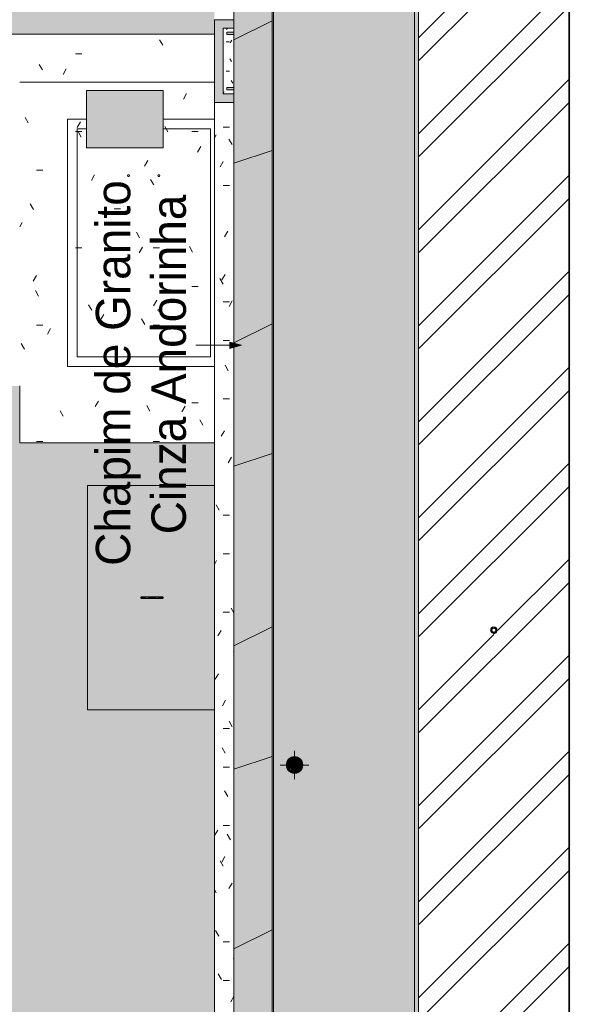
# Model space of a CAD drawing. Header units: millimetres. Extents: x -62808 to 71352, y -27667 to 33271.
# Tile 34 of 71: x 2757 to 5638, y -21845 to -16687. Entities that reach past the tile are written whole.
import ezdxf

# ---------------------------------------------------------------- set-up
doc = ezdxf.new("R2010")
doc.units = ezdxf.units.MM
for name, color, linetype, lineweight in [('A-FLOR', 192, 'Continuous', 18), ('A-FLOR-PATT', 8, 'Continuous', 18), ('A-GENM', 13, 'Continuous', 9), ('A-ROOF', 132, 'Continuous', 9), ('A-ROOF-OTLN', 132, 'Continuous', 9), ('A-ROOF-PATT', 132, 'Continuous', 9), ('A-WALL', 113, 'Continuous', 18), ('A-WALL-PATT', 111, 'Continuous', 18), ('G-ANNO-TEXT', 231, 'Continuous', 9), ('M-HVAC-DUCT', 70, 'Continuous', 9), ('P-PIPE', 3, 'Continuous', 9), ('P-PIPE-CNTR', 3, 'Continuous', 9), ('P-SANR-FIXT', 6, 'Continuous', 9), ('S-COLS', 52, 'Continuous', 9)]:
    doc.layers.add(name, color=color, linetype=linetype, lineweight=lineweight)
doc.styles.add('Century Gothic', font='GOTHIC.TTF', dxfattribs={"height": 180})
pattern_1 = [(0, (0, 0), (812.8, 203.2), [33.528, -576.072, 33.528, -576.072, -3251.2]), (0, (0, 0), (812.8, 203.2), [-1219.2, 33.528, -1185.672, 33.528, -576.072, -1422.4]), (0, (0, 0), (812.8, 203.2), [-3048, 33.528, -372.872, 33.528, -982.472]), (120, (304.8, 101.6), (-582.3764, 602.30545), [33.528, -576.072, 33.528, -576.072, -3251.2]), (120, (304.8, 101.6), (-582.3764, 602.30545), [-1219.2, 33.528, -1185.672, 33.528, -576.072, -1422.4]), (120, (304.8, 101.6), (-582.3764, 602.30545), [-3048, 33.528, -372.872, 33.528, -982.472]), (240, (406.4, 508), (-230.4236, -805.50545), [33.528, -576.072, 33.528, -576.072, -3251.2]), (240, (406.4, 508), (-230.4236, -805.50545), [-1219.2, 33.528, -1185.672, 33.528, -576.072, -1422.4]), (240, (406.4, 508), (-230.4236, -805.50545), [-3048, 33.528, -372.872, 33.528, -982.472])]

# ---------------------------------------------------------------- blocks, each defined once
blk = doc.blocks.new('ESG_Serie Normal_Terminal de Ventilacao - Standard-V7-PLANTA DE IMPERMEABILIZAÇÃO - COBERTURA')
at = {"layer": 'P-PIPE'}
h = blk.add_hatch(color=256, dxfattribs=at)
h.paths.add_polyline_path([(4195.4, -20634.1), (4209.9, -20631.3), (4220.3, -20625.8), (4228.3, -20618.3), (4234.2, -20609.1), (4237.6, -20597.9), (4238.4, -20590.1), (4235.7, -20576.5), (4230.2, -20566.1), (4222.7, -20558.1), (4213.5, -20552.2), (4206.2, -20549.3), (4194, -20548.1), (4180.9, -20550.8), (4170.5, -20556.3), (4162.5, -20563.7), (4156.6, -20572.9), (4153.2, -20584.2), (4152.5, -20592.3), (4155.2, -20605.5), (4160.6, -20615.9), (4168.1, -20623.9), (4177.5, -20629.9), (4185.7, -20632.9), (4194.7, -20634)])
h.paths.add_polyline_path([(4195.4, -20632.7), (4181.1, -20629.8), (4171.1, -20624.5), (4163.6, -20617.4), (4158.1, -20608.9), (4154.6, -20597.9), (4153.9, -20589.6), (4156.6, -20576.7), (4162, -20566.7), (4169.5, -20558.8), (4178, -20553.5), (4188.6, -20550.2), (4198.6, -20549.8), (4209.8, -20552.2), (4219.7, -20557.6), (4227.2, -20564.6), (4232.7, -20573.1), (4235.9, -20581.9), (4236.9, -20592.4), (4234, -20605.8), (4228.9, -20615.3), (4221.8, -20622.8), (4212.9, -20628.5), (4202.3, -20631.8), (4195.7, -20632.7)])
h = blk.add_hatch(color=256, dxfattribs=at)
h.paths.add_polyline_path([(4195.4, -20632.7), (4209.8, -20629.8), (4219.7, -20624.5), (4227.2, -20617.4), (4232.9, -20608.5), (4236.2, -20597.9), (4237.1, -20590.7), (4234.2, -20576.7), (4228.9, -20566.7), (4221.8, -20559.2), (4212.9, -20553.5), (4204.5, -20550.5), (4194, -20549.5), (4181.1, -20552.2), (4171.1, -20557.6), (4163.6, -20564.6), (4157.9, -20573.6), (4154.6, -20584.2), (4153.8, -20591.3), (4156.6, -20605.4), (4162, -20615.3), (4169.5, -20623.2), (4178, -20628.5), (4186.3, -20631.5), (4195.1, -20632.7)])
h.paths.add_polyline_path([(4195.4, -20631.2), (4181.5, -20628.3), (4172.2, -20623.4), (4165.5, -20617.4), (4159.2, -20607.6), (4156.2, -20597.9), (4155.7, -20588.1), (4158.1, -20577.1), (4163, -20567.8), (4169.8, -20560.5), (4178.9, -20554.8), (4188.8, -20551.7), (4198.5, -20551.3), (4209.4, -20553.7), (4218.6, -20558.6), (4225.9, -20565.4), (4231.6, -20574.5), (4234.6, -20584.1), (4235.2, -20593.9), (4232.7, -20605), (4227.8, -20614.2), (4221, -20621.6), (4212, -20627.2), (4202.3, -20630.3), (4196.5, -20631)])
h = blk.add_hatch(color=256, dxfattribs=at)
h.paths.add_polyline_path([(4195.4, -20631.2), (4209.4, -20628.3), (4218.6, -20623.4), (4226.4, -20616.1), (4231.6, -20607.6), (4234.7, -20597.9), (4235.6, -20591), (4232.7, -20577.1), (4227.8, -20567.8), (4220.8, -20560.3), (4212.3, -20554.9), (4201.4, -20551.7), (4192.5, -20551.3), (4181.5, -20553.7), (4172.2, -20558.6), (4164.5, -20566), (4159.2, -20574.5), (4156.2, -20584.2), (4155.3, -20591), (4158.1, -20605), (4163, -20614.2), (4169.8, -20621.6), (4178.9, -20627.2), (4188.5, -20630.2), (4194.9, -20631.1)])
h.paths.add_polyline_path([(4195.4, -20629.6), (4181.7, -20626.8), (4172.6, -20621.8), (4165.4, -20614.8), (4161.7, -20609.7), (4157.6, -20597), (4157.4, -20586.6), (4159.3, -20578.1), (4164.5, -20568.4), (4171.3, -20561.3), (4180.2, -20555.9), (4188.6, -20553.3), (4198.5, -20552.8), (4209.1, -20555.3), (4218.2, -20560.3), (4225.4, -20567.2), (4230.5, -20575.7), (4233.2, -20585), (4233.5, -20595.4), (4231.1, -20605), (4226.3, -20613.7), (4219.5, -20620.8), (4210.6, -20626.2), (4202.3, -20628.7), (4196.7, -20629.5)])
h.paths.add_polyline_path([(4185.2, -20555.1), (4185.7, -20554), (4185.2, -20555.1)])
h = blk.add_hatch(color=256, dxfattribs=at)
h.paths.add_polyline_path([(4168.1, -20618.3), (4168.3, -20616.6), (4161.5, -20605.9), (4158.8, -20596.5), (4158.6, -20586.6), (4158.4, -20581.3), (4158, -20581.9), (4156.8, -20591), (4159.7, -20604.7), (4164.7, -20613.9), (4167.8, -20617.9)])
h.paths.add_polyline_path([(4195.4, -20629.6), (4204.6, -20627.3), (4204, -20627.3), (4191.4, -20627.9), (4181.8, -20625.5), (4173.2, -20620.7), (4168.9, -20618), (4169, -20619), (4176.8, -20624.8), (4189.4, -20628.8), (4194.9, -20629.6)])
h.paths.add_polyline_path([(4222.7, -20563.7), (4214.1, -20557.3), (4201.4, -20553.2), (4191, -20553), (4186.2, -20554.7), (4187.2, -20554.7), (4199.5, -20554.2), (4209, -20556.5), (4217.6, -20561.3), (4221.9, -20564)])
h.paths.add_polyline_path([(4232.7, -20601), (4234, -20591), (4231.2, -20577.3), (4226.2, -20568.2), (4222.2, -20564.9), (4222.8, -20565.8), (4229.4, -20576.1), (4232.1, -20585.5), (4232.2, -20595.4), (4232.4, -20600.8)])
h.paths.add_polyline_path([(4205.4, -20628.3), (4216.1, -20623.4), (4225.3, -20614.9), (4230.6, -20606.2), (4231.4, -20601.2), (4230.9, -20602.2), (4225.3, -20613), (4218.5, -20620), (4210, -20625.1), (4205.6, -20627.2)])
h.paths.add_polyline_path([(4158.1, -20581), (4159.9, -20579.9), (4165.5, -20569.1), (4172.3, -20562), (4180.8, -20557), (4185.3, -20554.8), (4184.3, -20554.2), (4172.7, -20560.2), (4165.7, -20566.9), (4160.3, -20575.8), (4158.3, -20580.6)])
for points in [[(4169, -20617.4), (4221.8, -20564.6), (4213.3, -20558.3), (4200.9, -20554.4), (4194.8, -20553.7), (4184.9, -20555.3), (4174.3, -20560.5), (4168.8, -20564.8), (4163, -20572.3), (4158.9, -20584.2), (4158.6, -20595.1), (4159.5, -20601.1), (4165.3, -20612.6), (4168.9, -20617.3)], [(4195.4, -20628.4), (4205.1, -20627.1), (4216.5, -20621.6), (4223.9, -20614.7), (4227.8, -20609.7), (4231.9, -20597.9), (4232.3, -20587), (4231.4, -20580.9), (4225.6, -20569.4), (4221.8, -20564.6), (4169.5, -20617.8), (4177.6, -20623.7), (4189.9, -20627.7), (4195.4, -20628.4)]]:
    blk.add_hatch(color=256, dxfattribs=at).paths.add_polyline_path(points)
for radius, start, end in [(43.5, 45, 225), (43.1, 45, 225), (42, 45, 225), (41.7, 45, 225), (40.4, 45, 225), (40.1, 45, 225), (38.9, 45, 225), (38.6, 45, 225), (37.4, 45, 225), (43.5, 225, 45), (43.1, 225, 45), (42, 225, 45), (41.7, 225, 45), (40.4, 225, 45), (40.1, 225, 45), (38.9, 225, 45), (38.6, 225, 45), (37.4, 225, 45)]:
    blk.add_arc((4195.4, -20591), radius, start, end, dxfattribs=at)
blk = doc.blocks.new('PLUV_Grelha Ralo Hemisférico_Abacaxi - Grelha Abacaxi-25616862-PLANTA DE IMPERMEABILIZAÇÃO - COBERTURA')
at = {"layer": 'P-SANR-FIXT'}
for points in [[(-0.5, -22.2), (0, -21.6), (0, -10), (-5, -8.7), (-8.7, -5), (-10, 0), (-8.7, 5), (-5, 8.7), (0, 10), (-0.5, 22.1), (-2.6, 19.8), (-7.1, 18.9), (-7.7, 18.4), (-14.6, 14.6), (-18.4, 7.7), (-17, 4.6), (-20, 1.3), (-19.8, -2.6), (-17, -4.6), (-18, -8.9), (-12.8, -15.5), (-6.8, -18.1), (-4.6, -17), (-0.5, -22.1)], [(0, -22.1), (1.5, -21), (2.6, -19.8), (7.1, -18.7), (14.6, -14.6), (18.4, -7.7), (17, -4.6), (20, -1.3), (19.8, 2.6), (17, 4.6), (18, 9), (12.8, 15.5), (7.7, 18.4), (4.6, 17), (0, 21.6), (0, 10), (5, 8.7), (8.7, 5), (10, 0), (8.7, -5), (5, -8.7), (0, -10), (0, -21.6)]]:
    blk.add_hatch(color=8, dxfattribs=at).paths.add_polyline_path(points)
at = {"layer": 'P-SANR-FIXT', "color": 253}
for start, end in [(90, 180), (0, 90), (270, 0), (180, 270)]:
    blk.add_arc((0, 0), 10, start, end, dxfattribs=at)
blk = doc.blocks.new('PLUV_Caixa de Passagem Pluvial de Alvenaria - Caixa de passagem pluvial-25628430-PLANTA DE IMPERMEABILIZAÇÃO - COBERTURA')
at = {"layer": 'P-SANR-FIXT'}
for points in [[(-45.1, 5), (-56.4, 2.5), (-55.2, 2.5), (-54.5, 0), (-29.8, 0), (-25, 3.5), (-40.5, 4.9), (-42.2, 4.9)], [(-30.9, 0), (-54.5, 0), (-55.6, -2.5), (-54.1, -3.6), (-45.1, -5), (-30, -4.3), (-25, -3.5), (-29.8, 0)], [(25, 5), (-25, 4.3), (-25, 0), (25, 0), (25, 4.9)], [(-25, 0), (-25, -5), (25, -4.3), (25, 0)]]:
    blk.add_hatch(color=8, dxfattribs=at).paths.add_polyline_path(points)
h = blk.add_hatch(color=8, dxfattribs=at)
h.paths.add_polyline_path([(35.9, 5), (25, 4.3), (31.3, 0), (56.2, 0), (54.5, 4.6), (47.1, 5), (40, 4.3), (36.6, 4.9)])
h.paths.add_polyline_path([(25, 2.5), (27.4, 0), (29.8, 0), (27.2, 1.4)])
h = blk.add_hatch(color=8, dxfattribs=at)
h.paths.add_polyline_path([(48.4, 0), (29.8, 0), (25, -4.3), (37.2, -4.8), (43.7, -4.3), (53, -4.9), (55.5, -3.5), (56.2, 0), (50.6, 0)])
h.paths.add_polyline_path([(29.8, 0), (27.4, 0), (27.4, -1.2)])
at = {"layer": 'P-SANR-FIXT', "color": 253}
for p, q in [((25, 5), (-25, 5)), ((-25, -5), (25, -5))]:
    blk.add_line(p, q, dxfattribs=at)
at = {"layer": 'P-SANR-FIXT', "color": 253, "flags": 128}
for points in [[(-58.3, 0), (-58.3, 0.2), (-58.3, 0.4), (-58.3, 0.6), (-58.3, 0.8), (-58.2, 1), (-58.2, 1.2), (-58.1, 1.4), (-58.1, 1.6), (-58, 1.8), (-57.9, 1.9), (-57.9, 2.1), (-57.8, 2.3), (-57.7, 2.5), (-57.6, 2.7), (-57.5, 2.8), (-57.3, 3), (-57.2, 3.1), (-57.1, 3.3), (-57, 3.4), (-56.8, 3.6), (-56.7, 3.7), (-56.5, 3.9), (-56.4, 4), (-56.2, 4.1), (-56, 4.2), (-55.9, 4.3), (-55.7, 4.4), (-55.5, 4.5), (-55.3, 4.6), (-55.1, 4.7), (-55, 4.7), (-54.8, 4.8), (-54.6, 4.8), (-54.4, 4.9), (-54.2, 4.9), (-54, 5), (-53.8, 5), (-53.6, 5), (-53.4, 5), (-53.3, 5)], [(-53.3, -5), (-53.5, -5), (-53.7, -5), (-53.9, -5), (-54.1, -4.9), (-54.3, -4.9), (-54.5, -4.9), (-54.7, -4.8), (-54.9, -4.7), (-55.1, -4.7), (-55.3, -4.6), (-55.5, -4.5), (-55.6, -4.4), (-55.8, -4.3), (-56, -4.2), (-56.2, -4.1), (-56.3, -4), (-56.5, -3.9), (-56.6, -3.8), (-56.8, -3.6), (-56.9, -3.5), (-57.1, -3.3), (-57.2, -3.2), (-57.3, -3), (-57.4, -2.9), (-57.5, -2.7), (-57.6, -2.5), (-57.7, -2.4), (-57.8, -2.2), (-57.9, -2), (-58, -1.8), (-58.1, -1.6), (-58.1, -1.4), (-58.2, -1.2), (-58.2, -1), (-58.3, -0.8), (-58.3, -0.7), (-58.3, -0.5), (-58.3, -0.3), (-58.3, -0.1), (-58.3, 0)], [(-25, 5), (-26.1, 5), (-27.3, 5), (-28.4, 5), (-29.5, 5), (-30.6, 5), (-31.7, 5), (-32.8, 5), (-33.9, 5), (-35, 5), (-36, 5), (-37.1, 5), (-38.1, 5), (-39.1, 5), (-40.1, 5), (-41, 5), (-41.9, 5), (-42.8, 5), (-43.7, 5), (-44.5, 5), (-45.3, 5), (-46.1, 5), (-46.8, 5), (-47.5, 5), (-48.2, 5), (-48.8, 5), (-49.4, 5), (-50, 5), (-50.5, 5), (-51, 5), (-51.4, 5), (-51.8, 5), (-52.1, 5), (-52.4, 5), (-52.7, 5), (-52.9, 5), (-53.1, 5), (-53.2, 5), (-53.3, 5), (-53.3, 5)], [(-53.3, 5), (-53.3, 5), (-53.3, 5)], [(53.3, 5), (53.3, 5), (53.2, 5), (53.1, 5), (53, 5), (52.8, 5), (52.5, 5), (52.2, 5), (51.9, 5), (51.5, 5), (51.1, 5), (50.6, 5), (50.1, 5), (49.6, 5), (49, 5), (48.4, 5), (47.7, 5), (47, 5), (46.3, 5), (45.5, 5), (44.7, 5), (43.9, 5), (43.1, 5), (42.2, 5), (41.2, 5), (40.3, 5), (39.3, 5), (38.4, 5), (37.3, 5), (36.3, 5), (35.3, 5), (34.2, 5), (33.1, 5), (32, 5), (30.9, 5), (29.8, 5), (28.7, 5), (27.6, 5), (26.4, 5), (25.3, 5), (25, 5)], [(53.3, 5), (53.5, 5), (53.7, 5), (53.9, 5), (54.1, 4.9), (54.3, 4.9), (54.5, 4.9), (54.7, 4.8), (54.9, 4.7), (55.1, 4.7), (55.3, 4.6), (55.5, 4.5), (55.6, 4.4), (55.8, 4.3), (56, 4.2), (56.2, 4.1), (56.3, 4), (56.5, 3.9), (56.6, 3.8), (56.8, 3.6), (56.9, 3.5), (57.1, 3.3), (57.2, 3.2), (57.3, 3), (57.4, 2.9), (57.5, 2.7), (57.6, 2.5), (57.7, 2.4), (57.8, 2.2), (57.9, 2), (58, 1.8), (58.1, 1.6), (58.1, 1.4), (58.2, 1.2), (58.2, 1), (58.3, 0.8), (58.3, 0.7), (58.3, 0.5), (58.3, 0.3), (58.3, 0.1), (58.3, 0)], [(53.3, 5), (53.3, 5), (53.3, 5)], [(58.3, 0), (58.3, -0.2), (58.3, -0.4), (58.3, -0.6), (58.3, -0.8), (58.2, -1), (58.2, -1.2), (58.1, -1.4), (58.1, -1.6), (58, -1.8), (57.9, -1.9), (57.9, -2.1), (57.8, -2.3), (57.7, -2.5), (57.6, -2.7), (57.5, -2.8), (57.3, -3), (57.2, -3.1), (57.1, -3.3), (57, -3.4), (56.8, -3.6), (56.7, -3.7), (56.5, -3.9), (56.4, -4), (56.2, -4.1), (56, -4.2), (55.9, -4.3), (55.7, -4.4), (55.5, -4.5), (55.3, -4.6), (55.1, -4.7), (55, -4.7), (54.8, -4.8), (54.6, -4.8), (54.4, -4.9), (54.2, -4.9), (54, -5), (53.8, -5), (53.6, -5), (53.4, -5), (53.3, -5)], [(-53.3, -5), (-53.3, -5), (-53.3, -5)], [(-53.3, -5), (-53.3, -5), (-53.2, -5), (-53.1, -5), (-53, -5), (-52.8, -5), (-52.5, -5), (-52.2, -5), (-51.9, -5), (-51.5, -5), (-51.1, -5), (-50.6, -5), (-50.1, -5), (-49.6, -5), (-49, -5), (-48.4, -5), (-47.7, -5), (-47, -5), (-46.3, -5), (-45.5, -5), (-44.7, -5), (-43.9, -5), (-43.1, -5), (-42.2, -5), (-41.2, -5), (-40.3, -5), (-39.3, -5), (-38.4, -5), (-37.3, -5), (-36.3, -5), (-35.3, -5), (-34.2, -5), (-33.1, -5), (-32, -5), (-30.9, -5), (-29.8, -5), (-28.7, -5), (-27.6, -5), (-26.4, -5), (-25.3, -5), (-25, -5)], [(25, -5), (26.1, -5), (27.3, -5), (28.4, -5), (29.5, -5), (30.6, -5), (31.7, -5), (32.8, -5), (33.9, -5), (35, -5), (36, -5), (37.1, -5), (38.1, -5), (39.1, -5), (40.1, -5), (41, -5), (41.9, -5), (42.8, -5), (43.7, -5), (44.5, -5), (45.3, -5), (46.1, -5), (46.8, -5), (47.5, -5), (48.2, -5), (48.8, -5), (49.4, -5), (50, -5), (50.5, -5), (51, -5), (51.4, -5), (51.8, -5), (52.1, -5), (52.4, -5), (52.7, -5), (52.9, -5), (53.1, -5), (53.2, -5), (53.3, -5), (53.3, -5)], [(53.3, -5), (53.3, -5), (53.3, -5)]]:
    blk.add_lwpolyline(points, dxfattribs=at)
at = {"layer": 'P-SANR-FIXT', "color": 253}
for centre, start_param, end_param in [((-53.3, 0), 5.759587, 7.853982), ((53.3, 0), 4.712389, 6.283185), ((-53.3, 0), 1.570796, 3.665191), ((53.3, 0), 3.141593, 4.712389)]:
    blk.add_ellipse(centre, major_axis=(0, 5), ratio=0.998268, start_param=start_param, end_param=end_param, dxfattribs=at)
blk = doc.blocks.new('Laje Concreto _Inspeção_ - Laje Concreto _Inspeção_-25628439-PLANTA DE IMPERMEABILIZAÇÃO - COBERTURA')
at = {"layer": 'A-GENM', "color": 250}
for p, q in [((674, 587), (10.1, 587)), ((674, -587), (674, 587)), ((10.1, -587), (674, -587))]:
    blk.add_line(p, q, dxfattribs=at)
blk = doc.blocks.new('M_Rectangular Takeoff - Standard-346519-PLANTA DE IMPERMEABILIZAÇÃO - COBERTURA')
at = {"layer": 'M-HVAC-DUCT'}
blk.add_hatch(color=8, dxfattribs=at).paths.add_polyline_path([(-236.4, -150), (101.6, -150), (101.6, 150), (-300, 150), (-298.9, -150), (-242, -150)])
at = {"layer": 'M-HVAC-DUCT', "color": 253}
for p, q in [((-300, -150), (-300, 150)), ((-300, 150), (101.6, 150)), ((101.6, -150), (101.6, 150)), ((101.6, -150), (-300, -150))]:
    blk.add_line(p, q, dxfattribs=at)
blk = doc.blocks.new('BE-PMSa-MOD-ESG-ESCOLA-EX-000-R_rvt-1-PLANTA DE IMPERMEABILIZAÇÃO - COBERTURA')
at = {"layer": 'P-PIPE-CNTR', "color": 253}
for p, q in [((4195.4, -20547.9), (4195.4, -20516)), ((4120.4, -20591), (4152.3, -20591)), ((4238.5, -20591), (4270.4, -20591)), ((4195.4, -20666), (4195.4, -20634.1))]:
    blk.add_line(p, q, dxfattribs=at)
at = {"layer": 'A-GENM', "color": 253, "lineweight": 9, "xscale": 0.9999999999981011, "yscale": 0.9999999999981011, "rotation": 180}
blk.add_blockref('Laje Concreto _Inspeção_ - Laje Concreto _Inspeção_-25628439-PLANTA DE IMPERMEABILIZAÇÃO - COBERTURA', (3786.4, -19714.4), dxfattribs=at)
at = {"layer": 'M-HVAC-DUCT', "color": 253, "lineweight": 9, "xscale": 0.9999999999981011, "yscale": 0.9999999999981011}
blk.add_blockref('M_Rectangular Takeoff - Standard-346519-PLANTA DE IMPERMEABILIZAÇÃO - COBERTURA', (3406.3, -17208.1), dxfattribs=at)
at = {"layer": 'P-PIPE', "color": 253, "lineweight": 9}
blk.add_blockref('ESG_Serie Normal_Terminal de Ventilacao - Standard-V7-PLANTA DE IMPERMEABILIZAÇÃO - COBERTURA', (0, 0), dxfattribs=at)
at = {"layer": 'P-SANR-FIXT', "color": 253, "lineweight": 9, "xscale": 0.9999999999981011, "yscale": 0.9999999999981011, "rotation": 180}
blk.add_blockref('PLUV_Caixa de Passagem Pluvial de Alvenaria - Caixa de passagem pluvial-25628430-PLANTA DE IMPERMEABILIZAÇÃO - COBERTURA', (3449.4, -19714.4), dxfattribs=at)
at = {"layer": 'P-SANR-FIXT', "color": 253, "lineweight": 9, "xscale": 0.9999999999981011, "yscale": 0.9999999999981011}
blk.add_blockref('PLUV_Grelha Ralo Hemisférico_Abacaxi - Grelha Abacaxi-25616862-PLANTA DE IMPERMEABILIZAÇÃO - COBERTURA', (5238.4, -19884.5), dxfattribs=at)
blk = doc.blocks.new('CHAPIM3 - CHAPIM-5004745-PLANTA DE IMPERMEABILIZAÇÃO - COBERTURA')
at = {"layer": 'A-ROOF-PATT', "lineweight": 5}
h = blk.add_hatch(dxfattribs=at)
h.set_pattern_fill('FP_20', color=31, style=0, pattern_type=2)
h.set_pattern_definition(pattern_1)
h.paths.add_polyline_path([(23264.3, -23385.6), (23557, -23385.6), (23557, -16744.6), (23012.7, -16744.6), (23012.7, 764.4), (24332.1, 764.4), (24332.1, 672.4), (28083, 672.4), (28083, 10566.9), (23689.9, 10566.9), (23689.9, 10366.9), (27883, 10366.9), (27883, 872.4), (22812.7, 872.4), (22812.7, -16944.6), (23357, -16944.6), (23357, -23185.6), (4077.8, -23185.6), (4077.8, -6525.6), (-2652, -6525.6), (-2652, 6792.9), (-2852, 6792.9), (-2852, -6725.6), (3877.8, -6725.6), (3877.8, -23385.6), (23016.5, -23385.6)])
h = blk.add_hatch(dxfattribs=at)
h.set_pattern_fill('FP_18', color=31, style=0, pattern_type=2)
h.set_pattern_definition([(216.87, (635, 1587.5), (4762.4943, 3175.0085), [793.75, -7143.75]), (206.565, (1587.5, 1111.25), (-1587.501, -1587.499), [1774.88, -1774.88]), (198.435, (1587.5, 317.5), (-3174.9975, -1587.503), [1004.024, -4016.09])])
h.paths.add_polyline_path([(23264.3, -23385.6), (23557, -23385.6), (23557, -16744.6), (23012.7, -16744.6), (23012.7, 764.4), (24332.1, 764.4), (24332.1, 672.4), (28083, 672.4), (28083, 10566.9), (23689.9, 10566.9), (23689.9, 10366.9), (27883, 10366.9), (27883, 872.4), (22812.7, 872.4), (22812.7, -16944.6), (23357, -16944.6), (23357, -23185.6), (4077.8, -23185.6), (4077.8, -6525.6), (-2652, -6525.6), (-2652, 6792.9), (-2852, 6792.9), (-2852, -6725.6), (3877.8, -6725.6), (3877.8, -23385.6), (23016.5, -23385.6)])
at = {"layer": 'A-ROOF-OTLN', "color": 130, "lineweight": 5}
for p, q in [((4077.8, -6525.6), (4077.8, -23185.6)), ((3877.8, -23385.6), (3877.8, -6725.6))]:
    blk.add_line(p, q, dxfattribs=at)
blk = doc.blocks.new('CHAPIM11 - CHAPIM-5294616-PLANTA DE IMPERMEABILIZAÇÃO - COBERTURA')
at = {"layer": 'A-ROOF-PATT', "lineweight": 5}
h = blk.add_hatch(dxfattribs=at)
h.set_pattern_fill('FP_5', color=53, style=0, pattern_type=2)
h.set_pattern_definition(pattern_1)
h.paths.add_polyline_path([(-7387.5, -21918.1), (-7387.5, -21844.6), (-7307.5, -21844.6), (-7307.5, -21918.1), (-7252.5, -21918.1), (-7252.5, -17013.1), (-33, -17013.1), (-33, -16955.6), (2757.5, -16955.6), (2757.5, -17013.1), (3776.5, -17013.1), (3776.5, -16763.1), (-7502.5, -16763.1), (-7502.5, -21918.1), (-7477.5, -21918.1)])
at = {"layer": 'A-ROOF-OTLN', "color": 130, "lineweight": 5}
for p, q in [((-7502.5, -16763.1), (3776.5, -16763.1)), ((3776.5, -17013.1), (2757.5, -17013.1))]:
    blk.add_line(p, q, dxfattribs=at)
blk = doc.blocks.new('FX-PNC-PILAR-TP11 - FX-PNC-PILAR-TP01-5759340-PLANTA DE IMPERMEABILIZAÇÃO - COBERTURA')
at = {"layer": 'S-COLS', "lineweight": 5}
h = blk.add_hatch(dxfattribs=at)
h.set_pattern_fill('FP_45', color=256, style=0, pattern_type=2)
h.set_pattern_definition([(0, (171274.47, 7733), (203.2, 50.8), [16.764, -135.636, 16.764, -135.636, -812.8]), (0, (171274.47, 7733), (203.2, 50.8), [-304.8, 16.764, -288.036, 16.764, -135.636, -355.6]), (0, (171274.47, 7733), (203.2, 50.8), [-762, 16.764, -84.836, 16.764, -237.236]), (120, (171350.67, 7758.4), (-145.59409, 150.57636), [16.764, -135.636, 16.764, -135.636, -812.8]), (120, (171350.67, 7758.4), (-145.59409, 150.57636), [-304.8, 16.764, -288.036, 16.764, -135.636, -355.6]), (120, (171350.67, 7758.4), (-145.59409, 150.57636), [-762, 16.764, -84.836, 16.764, -237.236]), (240, (171376.07, 7860), (-57.60591, -201.37636), [16.764, -135.636, 16.764, -135.636, -812.8]), (240, (171376.07, 7860), (-57.60591, -201.37636), [-304.8, 16.764, -288.036, 16.764, -135.636, -355.6]), (240, (171376.07, 7860), (-57.60591, -201.37636), [-762, 16.764, -84.836, 16.764, -237.236])])
h.paths.add_polyline_path([(175095.9, -9341.6), (175152.2, -9341.6), (175152.2, -9321.6), (175115.9, -9321.6), (175115.9, -9308.5), (175152.2, -9308.5), (175152.2, -9031.7), (175115.9, -9031.7), (175115.9, -9018.6), (175152.2, -9018.6), (175152.2, -8998.6), (175095.9, -8998.6), (175095.9, -9308.5)])
at = {"layer": 'S-COLS', "color": 130, "lineweight": 5}
for p, q in [((175152.2, -8998.6), (175095.9, -8998.6)), ((175095.9, -8998.6), (175095.9, -9341.6)), ((175115.9, -9031.7), (175115.9, -9018.6)), ((175115.9, -9018.6), (175152.2, -9018.6)), ((175152.2, -9031.7), (175115.9, -9031.7)), ((175115.9, -9321.6), (175115.9, -9308.5)), ((175115.9, -9308.5), (175152.2, -9308.5)), ((175152.2, -9321.6), (175115.9, -9321.6)), ((175095.9, -9341.6), (175152.2, -9341.6))]:
    blk.add_line(p, q, dxfattribs=at)
blk = doc.blocks.new('FX_PREENCHIMENTO1 - FX_PREENCHIMENTO-5971057-PLANTA DE IMPERMEABILIZAÇÃO - COBERTURA')
at = {"layer": 'A-WALL-PATT', "lineweight": 5}
h = blk.add_hatch(dxfattribs=at)
h.set_pattern_fill('FP_78', color=31, style=0, pattern_type=2)
h.set_pattern_definition([(0, (9206.83, -8004.19), (406.4, 101.6), [33.528, -271.272, 33.528, -271.272, -1625.6]), (0, (9206.83, -8004.19), (406.4, 101.6), [-609.6, 33.528, -576.072, 33.528, -271.272, -711.2]), (0, (9206.83, -8004.19), (406.4, 101.6), [-1524, 33.528, -169.672, 33.528, -474.472]), (120, (9359.23, -7953.39), (-291.1882, 301.15272), [33.528, -271.272, 33.528, -271.272, -1625.6]), (120, (9359.23, -7953.39), (-291.1882, 301.15272), [-609.6, 33.528, -576.072, 33.528, -271.272, -711.2]), (120, (9359.23, -7953.39), (-291.1882, 301.15272), [-1524, 33.528, -169.672, 33.528, -474.472]), (240, (9410.03, -7750.19), (-115.2118, -402.75272), [33.528, -271.272, 33.528, -1896.872]), (240, (9410.03, -7750.19), (-115.2118, -402.75272), [-338.328, -271.272, 33.528, -576.072, -1016]), (240, (9410.03, -7750.19), (-115.2118, -402.75272), [-1219.2, 33.528, -271.272, 33.528, -677.672]), (240, (9410.03, -7750.19), (-115.2118, -402.75272), [-1557.528, -169.672, 33.528, -474.472])])
h.paths.add_polyline_path([(12983.2, -31195.3), (13084.6, -31195.3), (13084.6, -25123.8), (12983.2, -25123.8), (12983.2, -31144.7)])
at = {"layer": 'A-WALL', "color": 90, "lineweight": 5}
for p, q in [((12983.2, -25123.8), (13084.6, -25123.8)), ((12983.2, -31195.3), (12983.2, -25123.8))]:
    blk.add_line(p, q, dxfattribs=at)
blk = doc.blocks.new('BE-PMSa-MOD-ARQ-ESCOLA-EX-000-R_0056_rvt-1-PLANTA DE IMPERMEABILIZAÇÃO - COBERTURA')
at = {"layer": 'A-FLOR-PATT', "lineweight": 5}
h = blk.add_hatch(dxfattribs=at)
h.set_pattern_fill('FP_5', color=55, style=0, pattern_type=2)
h.set_pattern_definition(pattern_1)
h.paths.add_polyline_path([(1185.8, -24156.6), (1184.3, -24153.6), (1184.4, -24154.7), (1185.3, -24155.9)])
h.paths.add_polyline_path([(1185.8, -24156.6), (1186.1, -24157.7), (1186.1, -24156.6)])
h.paths.add_polyline_path([(8062.7, -25970.2), (8062.3, -23477.4), (4164, -23478.1), (4164, -23525.1), (3827, -23525.1), (3827, -23191.1), (3776.4, -23191.1), (3776.4, -18903.1), (2757.5, -18903.1), (2757.5, -18605), (546, -18605), (546, -21844.6), (-7252.5, -21844.6), (-7252.5, -21918.1), (-7307.5, -21918.1), (-7307.5, -21924.6), (-7387.5, -21924.6), (-7387.5, -21918.1), (-7477.5, -21918.1), (-7477.5, -23934.2), (-7387.5, -23934.2), (-7387.5, -23924.6), (-7307.5, -23924.6), (-7307.5, -23934.2), (-7252.5, -23934.2), (-7252.5, -25664.7), (-410, -25800.9), (-410, -24176.1), (1181.1, -24176.1), (1182.1, -24158.6), (1183.6, -24156.6), (1183, -24137.8), (1181.3, -24134.4), (1176.9, -24121.5), (1177.7, -24104.9), (1184.3, -24090), (1194, -24079.6), (1207, -24072.8), (1220.5, -24070.4), (1235.7, -24073), (1250.2, -24082.2), (1259.8, -24094.9), (1264.2, -24107.8), (1264.2, -24122.4), (1257.4, -24143.4), (1257.4, -24153.6), (1255.8, -24153.6), (1256, -24157), (1259.7, -24159), (1260.3, -24176.1), (2132.2, -24176.1), (2132.6, -25852.2), (8062.7, -25970.2)])
h.paths.add_polyline_path([(1257.4, -24156.6), (1256, -24155.6), (1257.5, -24153.6), (1257.5, -24156.6)])
h.paths.add_polyline_path([(-6367.8, -23914.6), (-7197.5, -23914.6), (-7197.5, -23874.6), (-6257.5, -23874.6), (-6257.5, -23914.6)])
h.paths.add_polyline_path([(-1209.2, -23394.7), (-1209.2, -22594.7), (-409.2, -22594.7), (-409.2, -23394.7), (-747.9, -23394.7)])
h.paths.add_polyline_path([(-6417.2, -21974.6), (-7197.5, -21974.6), (-7197.5, -21934.6), (-6257.5, -21934.6), (-6257.5, -21974.6), (-6367.8, -21974.6)])
h.paths.add_polyline_path([(3424.4, -19716.9), (3423.3, -19713.1), (3422.1, -19714.4), (3423.3, -19715.7)])
h.paths.add_polyline_path([(3419.7, -19714.4), (3424.4, -19710.9), (3423.5, -19710.9), (3421, -19713.2)])
h.paths.add_polyline_path([(3424.4, -19718.7), (3424.4, -19716.9), (3422.4, -19716.9), (3423.6, -19718)])
h.paths.add_polyline_path([(3474.4, -19711.9), (3475.6, -19715.7), (3476.8, -19714.4), (3475.6, -19713.1)])
h.paths.add_polyline_path([(3474.4, -19710.9), (3474.4, -19711.9), (3475.8, -19711.9)])
h.paths.add_polyline_path([(3506.7, -19714.4), (3504.7, -19711.9), (3504.5, -19716.3), (3505.5, -19716.3), (3506.3, -19714.9)])
h.paths.add_polyline_path([(3474.4, -19719.4), (3394.1, -19718.6), (3393.8, -19711.9), (3394.9, -19709.8), (3402.3, -19709.5), (3409.4, -19710.1), (3418.8, -19709.6), (3424.4, -19709.4), (3474.4, -19710.1), (3474.4, -19710.9), (3490, -19709.5), (3501.7, -19710.4), (3503.9, -19710.1), (3506.2, -19715.7), (3505.2, -19718.7), (3504.4, -19718), (3503.5, -19718), (3494.5, -19719.4), (3479.2, -19718.7), (3474.4, -19718.9), (3474.4, -19719.3)])
h.paths.add_polyline_path([(3485.9, -18212.6), (3489.4, -18211.1), (3490.9, -18207.6), (3489.4, -18204.1), (3485.9, -18202.6), (3482.3, -18204.1), (3480.9, -18207.6), (3482.3, -18211.1), (3484.6, -18212.4)])
h.paths.add_polyline_path([(3326.8, -18212.6), (3330.4, -18211.1), (3331.8, -18207.6), (3330.4, -18204.1), (3326.8, -18202.6), (3323.3, -18204.1), (3321.8, -18207.6), (3323.3, -18211.1), (3325.5, -18212.4)])
h.paths.add_polyline_path([(3485.9, -17508.6), (3489.4, -17507.2), (3490.9, -17503.6), (3489.4, -17500.1), (3485.9, -17498.6), (3482.3, -17500.1), (3480.9, -17503.6), (3482.3, -17507.2), (3484.6, -17508.5)])
h.paths.add_polyline_path([(3326.8, -17508.6), (3330.4, -17507.2), (3331.8, -17503.6), (3330.4, -17500.1), (3326.8, -17498.6), (3323.3, -17500.1), (3321.8, -17503.6), (3323.3, -17507.2), (3325.5, -17508.5)])
h.paths.add_polyline_path([(-33291.9, 29879.1), (-30483.5, 29879.1), (-30483.5, 29923.5), (-30349.5, 29923.5), (-30349.5, 30655.3), (-30339.5, 30655.3), (-30339.5, 30838.5), (-22187, 30838.5), (-22187, 29923.5), (-22169.5, 29923.5), (-22169.5, 30002.4), (-18916.5, 30002.4), (-18916.5, 30655.3), (-18857, 30655.3), (-18857, 30838.5), (-10692, 30838.5), (-10692, 29893.7), (-10629.5, 29893.7), (-10629.5, 30002.4), (-7369.5, 30002.4), (-7369.5, 30838.5), (513.5, 30838.5), (513.5, 30655.3), (515.5, 30655.8), (515.5, 30838.5), (805.5, 30838.5), (805.5, 30002.4), (3905.5, 30002.4), (3905.5, 30838.5), (3940.5, 30838.5), (3940.5, 31476.9), (-33457, 31476.8), (-33457, 29918.2), (-33325.5, 29918.2), (-33325.5, 29879.1)])
h.paths.add_polyline_path([(-20116, 30663.4), (-20916, 30663.4), (-20916, 31463.4), (-20116, 31463.4), (-20116, 30684.3)])
h.paths.add_polyline_path([(2352.9, 31038.4), (2355.4, 31036), (2356.7, 31038.4), (2354.1, 31038.4)])
h.paths.add_polyline_path([(2351.1, 31038.4), (2354.1, 31036.1), (2351.9, 31038.4)])
h.paths.add_polyline_path([(2352.9, 31088.4), (2356.7, 31089.5), (2355.4, 31090.7), (2354.1, 31089.5)])
h.paths.add_polyline_path([(2351.9, 31088.4), (2352.9, 31088.4), (2352.9, 31089.7)])
h.paths.add_polyline_path([(2355.4, 31120.6), (2352.9, 31118.6), (2355.4, 31117.9), (2357.7, 31119.1)])
h.paths.add_polyline_path([(2359.8, 31038.4), (2357.9, 31038.4), (2357.9, 31036.4), (2359, 31037.5)])
h.paths.add_polyline_path([(2355.4, 31007.2), (2350.8, 31008.9), (2350.5, 31016.3), (2351.1, 31023.3), (2350.6, 31032.7), (2350.4, 31038.4), (2351.1, 31088.4), (2351.9, 31088.4), (2350.5, 31103.9), (2351.4, 31115.6), (2351.1, 31117.8), (2355.4, 31120.6), (2359.9, 31118.8), (2359.4, 31118), (2359, 31117.4), (2360.4, 31108.4), (2359.7, 31093.1), (2359.9, 31088.4), (2360.4, 31088.4), (2359.6, 31008), (2356.7, 31007.4)])
h = blk.add_hatch(dxfattribs=at)
h.set_pattern_fill('FP_6', color=31, style=0, pattern_type=2)
h.set_pattern_definition(pattern_1)
h.paths.add_polyline_path([(-7477.5, -16763.1), (3776.5, -16763.1), (3776.5, -16686.6), (3776.4, -16686.4), (3776.5, -7009.9), (3776.5, -7009.6), (3776.4, -6960.1), (-2903, -6960.1), (-2903, -6691.1), (-2935.5, -6691.1), (-2935.5, 2311.9), (-7477.5, 2311.9), (-7477.5, -16028.8)])
h.paths.add_polyline_path([(2599.4, -9845.7), (2601.9, -9843.7), (2597.6, -9843.5), (2597.6, -9844.5), (2598.9, -9845.3)])
h.paths.add_polyline_path([(2601.9, -9813.4), (2598.2, -9814.6), (2599.4, -9815.8), (2600.7, -9814.6)])
h.paths.add_polyline_path([(2596.9, -9763.4), (2600.7, -9762.3), (2599.4, -9761), (2598.1, -9762.3)])
h.paths.add_polyline_path([(2599.4, -9758.7), (2603, -9763.4), (2603, -9762.5), (2600.7, -9760)])
h.paths.add_polyline_path([(2595.1, -9763.4), (2596.9, -9763.4), (2596.9, -9761.4), (2595.9, -9762.6)])
h.paths.add_polyline_path([(2599.4, -9845.7), (2595.1, -9844.2), (2595.9, -9843.4), (2595.9, -9842.5), (2594.5, -9833.5), (2595.2, -9818.2), (2595, -9813.4), (2594.4, -9813.4), (2595.1, -9733.1), (2601.9, -9732.8), (2604.1, -9733.9), (2604.4, -9741.3), (2603.8, -9748.4), (2604.3, -9757.8), (2604.4, -9763.4), (2603.8, -9813.4), (2603, -9813.4), (2604.4, -9829), (2603.5, -9840.7), (2603.8, -9842.8), (2600.7, -9845.2)])
h = blk.add_hatch(color=254, dxfattribs=at)
h.paths.add_polyline_path([(4823.5, -23178.1), (4823.5, -6760.1), (4169.5, -6760.1), (4169.5, -6964.6), (4085.3, -6964.6), (4085.3, -23178.1), (4616.5, -23178.1)])
h.paths.add_polyline_path([(4195.4, -20634.1), (4180.9, -20631.3), (4170.5, -20625.8), (4162.5, -20618.3), (4156.6, -20609.1), (4153.2, -20597.9), (4152.3, -20591), (4155.2, -20576.5), (4160.6, -20566.1), (4168.1, -20558.1), (4177.3, -20552.2), (4188.6, -20548.8), (4198.7, -20548.3), (4209.9, -20550.8), (4220.3, -20556.3), (4228.3, -20563.7), (4233.4, -20570.9), (4237.1, -20580.1), (4238.5, -20591), (4235.6, -20605.8), (4230.2, -20615.9), (4222.7, -20623.9), (4213.5, -20629.8), (4202.3, -20633.2)])
h = blk.add_hatch(dxfattribs=at)
h.set_pattern_fill('FP_5', color=55, style=0, pattern_type=2)
h.set_pattern_definition(pattern_1)
h.paths.add_polyline_path([(2757.5, -18903.1), (3776.4, -18903.1), (3776.4, -18503.1), (3007.5, -18503.1), (3007.5, -17208.1), (3106.3, -17208.1), (3107.5, -17058.1), (3507.9, -17058.1), (3507.9, -17208.1), (3776.4, -17208.1), (3776.4, -17013.1), (2757.5, -17013.1), (2757.5, -18605)])
h = blk.add_hatch(dxfattribs=at)
h.set_pattern_fill('FP_5', color=55, style=0, pattern_type=2)
h.set_pattern_definition(pattern_1)
h.paths.add_polyline_path([(3529.8, -18503.1), (3776.4, -18503.1), (3776.4, -17208.1), (3507.9, -17208.1), (3507.9, -17258.1), (3755.3, -17258.1), (3755.3, -18453.1), (3057.5, -18453.1), (3057.5, -17258.1), (3106.3, -17258.1), (3106.3, -17208.1), (3007.5, -17208.1), (3007.5, -18503.1), (3490.7, -18503.1)])
h = blk.add_hatch(dxfattribs=at)
h.set_pattern_fill('FP_5', color=55, style=0, pattern_type=2)
h.set_pattern_definition(pattern_1)
h.paths.add_polyline_path([(3322.5, -18453.1), (3755.3, -18453.1), (3755.3, -17258.1), (3507.9, -17258.1), (3507.9, -17358.1), (3106.3, -17358.1), (3106.3, -17258.1), (3057.5, -17258.1), (3057.5, -18453.1), (3187.2, -18453.1)])
h.paths.add_polyline_path([(3326.8, -18212.6), (3323.3, -18211.1), (3321.8, -18207.6), (3323.3, -18204.1), (3326.8, -18202.6), (3330.4, -18204.1), (3331.8, -18207.6), (3330.4, -18211.1), (3328.1, -18212.4)])
h.paths.add_polyline_path([(3485.9, -18212.6), (3482.3, -18211.1), (3480.9, -18207.6), (3482.3, -18204.1), (3485.9, -18202.6), (3489.4, -18204.1), (3490.9, -18207.6), (3489.4, -18211.1), (3487.2, -18212.4)])
h.paths.add_polyline_path([(3485.9, -17508.6), (3482.3, -17507.2), (3480.9, -17503.6), (3482.3, -17500.1), (3485.9, -17498.6), (3489.4, -17500.1), (3490.9, -17503.6), (3489.4, -17507.2), (3487.2, -17508.5)])
h.paths.add_polyline_path([(3326.8, -17508.6), (3323.3, -17507.2), (3321.8, -17503.6), (3323.3, -17500.1), (3326.8, -17498.6), (3330.4, -17500.1), (3331.8, -17503.6), (3330.4, -17507.2), (3328.1, -17508.5)])
at = {"layer": 'A-ROOF-OTLN', "lineweight": 5}
h = blk.add_hatch(color=254, dxfattribs=at)
h.paths.add_polyline_path([(4843.5, -23178.1), (4843.5, -6760.1), (4823.5, -6760.1), (4823.5, -23178.1)])
h.paths.add_polyline_path([(4823.5, 6001.6), (4843.5, 6001.6), (4843.5, 6185.6), (4823.5, 6185.6), (4823.5, 6179)])
for points in [[(5633.5, -23178.1), (5633.5, 6165.6), (5630.1, 6165.6), (5630.1, -23178.1)], [(5638.5, -23178.1), (5638.5, 6185.6), (5633.5, 6185.6), (5633.5, -23178.1), (5638.3, -23178.1)]]:
    blk.add_hatch(color=254, dxfattribs=at).paths.add_polyline_path(points)
at = {"layer": 'A-WALL', "lineweight": 5}
for points in [[(4077.8, -23185.6), (4085.3, -23185.6), (4085.3, -6703.1), (4077.8, -6703.1), (4077.8, -23183)], [(3850.2, -16731.6), (3877.8, -16731.6), (3877.8, -16686.6), (3776.5, -16686.6), (3776.5, -16731.6), (3841.5, -16731.6)], [(3786.4, -17074.6), (3821.5, -17074.6), (3821.5, -16731.6), (3776.5, -16731.6), (3776.5, -17074.6)], [(3852.8, -17119.6), (3877.8, -17119.6), (3877.8, -17074.6), (3776.5, -17074.6), (3776.5, -17119.6), (3850.2, -17119.6)]]:
    blk.add_hatch(color=254, dxfattribs=at).paths.add_polyline_path(points)
at = {"layer": 'S-COLS', "lineweight": 5}
h = blk.add_hatch(color=254, dxfattribs=at)
h.paths.add_polyline_path([(3853.4, -17054.6), (3877.8, -17054.6), (3877.8, -17041.5), (3841.5, -17041.5), (3842.3, -17054.6), (3852.8, -17054.6)])
h.paths.add_polyline_path([(3852.8, -16764.7), (3877.8, -16763.8), (3877.8, -16751.6), (3841.5, -16751.6), (3841.5, -16764.7), (3850.2, -16764.7)])
at = {"layer": 'A-FLOR', "color": 90, "lineweight": 5}
for p, q in [((3106.3, -17208.1), (3007.5, -17208.1)), ((3007.5, -17208.1), (3007.5, -18503.1)), ((3776.4, -17208.1), (3507.9, -17208.1)), ((3057.5, -18453.1), (3057.5, -17258.1)), ((3057.5, -17258.1), (3106.3, -17258.1)), ((3106.3, -17258.1), (3057.5, -17258.1)), ((3057.5, -17258.1), (3057.5, -18453.1)), ((3507.9, -17258.1), (3755.3, -17258.1)), ((3755.3, -17258.1), (3507.9, -17258.1)), ((3755.3, -17258.1), (3755.3, -18453.1)), ((3755.3, -18453.1), (3755.3, -17258.1)), ((3755.3, -18453.1), (3057.5, -18453.1)), ((3057.5, -18453.1), (3755.3, -18453.1)), ((3007.5, -18503.1), (3776.4, -18503.1)), ((2757.5, -18605), (2757.5, -18903.1)), ((2757.5, -18903.1), (3776.4, -18903.1))]:
    blk.add_line(p, q, dxfattribs=at)
for centre, start, end in [((3326.8, -17503.6), 0, 180), ((3326.8, -17503.6), 180, 0), ((3485.9, -17503.6), 0, 180), ((3485.9, -17503.6), 180, 0), ((3326.8, -18207.6), 0, 180), ((3326.8, -18207.6), 180, 0), ((3485.9, -18207.6), 0, 180), ((3485.9, -18207.6), 180, 0)]:
    blk.add_arc(centre, 5, start, end, dxfattribs=at)
at = {"layer": 'A-ROOF-OTLN', "color": 130, "lineweight": 5}
for p, q in [((5633.5, 6185.6), (5633.5, -23178.1)), ((4823.5, -23178.1), (4823.5, -6760.1)), ((4843.5, -23178.1), (4843.5, -6760.1))]:
    blk.add_line(p, q, dxfattribs=at)
at = {"layer": 'A-WALL', "color": 90, "lineweight": 5}
for p, q in [((4085.3, -6703.1), (4085.3, -23178.1)), ((3776.5, -16686.6), (3877.8, -16686.6)), ((3776.5, -16686.6), (3776.5, -16731.6)), ((3776.5, -17074.6), (3776.5, -16731.6)), ((3821.5, -16731.6), (3821.5, -17074.6)), ((3877.8, -16731.6), (3821.5, -16731.6)), ((3776.5, -17074.6), (3776.5, -17119.6)), ((3821.5, -17074.6), (3877.8, -17074.6))]:
    blk.add_line(p, q, dxfattribs=at)
at = {"layer": 'S-COLS', "color": 130, "lineweight": 5}
for p, q in [((3841.5, -16751.6), (3877.8, -16751.6)), ((3841.5, -16764.7), (3841.5, -16751.6)), ((3877.8, -16764.7), (3841.5, -16764.7)), ((3841.5, -17041.5), (3877.8, -17041.5)), ((3841.5, -17054.6), (3841.5, -17041.5)), ((3877.8, -17054.6), (3841.5, -17054.6))]:
    blk.add_line(p, q, dxfattribs=at)
at = {"layer": 'A-ROOF', "color": 90, "lineweight": 5}
for name in ['CHAPIM3 - CHAPIM-5004745-PLANTA DE IMPERMEABILIZAÇÃO - COBERTURA', 'CHAPIM11 - CHAPIM-5294616-PLANTA DE IMPERMEABILIZAÇÃO - COBERTURA']:
    blk.add_blockref(name, (0, 0), dxfattribs=at)
at = {"layer": 'A-WALL', "color": 90, "lineweight": 5}
blk.add_blockref('FX_PREENCHIMENTO1 - FX_PREENCHIMENTO-5971057-PLANTA DE IMPERMEABILIZAÇÃO - COBERTURA', (-9206.8, 8004.2), dxfattribs=at)
at = {"layer": 'S-COLS', "color": 90, "lineweight": 5}
blk.add_blockref('FX-PNC-PILAR-TP11 - FX-PNC-PILAR-TP01-5759340-PLANTA DE IMPERMEABILIZAÇÃO - COBERTURA', (-171274.5, -7733), dxfattribs=at)

msp = doc.modelspace()

# ---------------------------------------------------------------- hatches: boundary and pattern name
at = {"layer": 'A-FLOR'}
h = msp.add_hatch(dxfattribs=at)
h.set_pattern_fill('FP_1', color=5, style=0, pattern_type=2)
h.set_pattern_definition([(45, (0, 0), (-251.447, 251.447), []), (45, (0, 381), (-251.447, 251.447), [])])
h.paths.add_polyline_path([(23264.329, -23178.118), (23344.45, -23178.118), (23344.45, -19791.945), (22025.153, -19791.945), (22025.153, -19771.945), (22020.153, -19771.945), (22020.153, 6185.573), (22040.153, 6185.573), (22040.153, 6165.573), (23551.042, 6165.573), (23551.042, 6792.882), (-2644.55, 6792.882), (-2644.55, 6249.571), (4838.45, 6249.571), (4838.45, 6185.573), (4843.45, 6185.573), (4843.45, 6001.571), (4858.45, 6001.571), (4858.45, -6760.118), (4843.45, -6760.118), (4843.45, -23178.118), (5630.092, -23178.118), (5630.092, 6165.573), (5633.45, 6165.732), (5633.45, 6185.573), (21230.153, 6185.573), (21230.153, -19771.945), (21220.178, -19771.945), (21220.178, -19791.945), (13546.549, -19791.945), (13546.549, -23178.118), (17909.839, -23177.125), (17901.546, -23164.714), (17898.646, -23157.53), (17897.41, -23145.14), (17900.066, -23132.14), (17905.556, -23121.739), (17913.018, -23113.717), (17922.251, -23107.863), (17930.618, -23104.808), (17940.324, -23103.53), (17955.094, -23106.495), (17965.226, -23111.873), (17973.501, -23119.666), (17979.102, -23128.568), (17982.157, -23136.935), (17983.237, -23148.142), (17980.581, -23161.142), (17975.091, -23171.543), (17970.808, -23178.118), (23061.45, -23178.118)])
h.paths.add_polyline_path([(5238.438, -22655.127), (5222.913, -22645.527), (5220.285, -22639.796), (5221.412, -22637.29), (5218.413, -22633.751), (5218.675, -22630.137), (5221.211, -22627.725), (5220.214, -22624.065), (5225.661, -22617.188), (5231.367, -22614.562), (5233.879, -22615.697), (5238.948, -22610.624), (5241.026, -22612.919), (5245.509, -22614.021), (5253.1, -22618.311), (5256.601, -22625.654), (5255.592, -22628.257), (5258.538, -22631.458), (5258.218, -22635.313), (5255.66, -22637.725), (5256.665, -22641.385), (5251.24, -22648.254), (5245.509, -22650.878), (5243.003, -22649.751), (5237.987, -22654.886)])
h.paths.add_polyline_path([(5238.438, -22642.725), (5243.438, -22641.385), (5247.098, -22637.725), (5248.438, -22632.725), (5247.098, -22627.725), (5243.438, -22624.065), (5238.438, -22622.725), (5233.438, -22624.065), (5229.778, -22627.725), (5228.44, -22632.739), (5229.778, -22637.725), (5233.438, -22641.385), (5235.938, -22642.396)])
h.paths.add_polyline_path([(5237.917, -19906.651), (5237.187, -19905.753), (5233.438, -19901.712), (5229.497, -19902.532), (5222.901, -19897.262), (5220.275, -19891.556), (5221.41, -19889.044), (5218.338, -19885.752), (5218.658, -19881.897), (5221.216, -19879.485), (5220.211, -19875.825), (5225.661, -19868.944), (5239.115, -19862.57), (5243.438, -19867.263), (5247.098, -19866.258), (5253.967, -19871.683), (5256.591, -19877.414), (5255.464, -19879.92), (5258.265, -19881.958), (5258.201, -19887.073), (5255.665, -19889.485), (5256.662, -19893.145), (5251.24, -19900.01), (5237.987, -19906.646)])
h.paths.add_polyline_path([(5238.438, -19894.485), (5243.438, -19893.145), (5247.098, -19889.485), (5248.436, -19884.471), (5247.098, -19879.485), (5243.438, -19875.825), (5238.438, -19874.485), (5233.438, -19875.825), (5229.778, -19879.485), (5228.438, -19884.485), (5229.778, -19889.485), (5233.438, -19893.145), (5235.938, -19894.156)])
h.paths.add_polyline_path([(5238.438, -5518.232), (5222.913, -5508.631), (5220.285, -5502.901), (5221.412, -5500.395), (5218.611, -5498.357), (5218.675, -5493.242), (5221.211, -5490.83), (5220.214, -5487.17), (5225.661, -5480.293), (5231.59, -5477.768), (5233.879, -5478.802), (5238.948, -5473.729), (5241.026, -5476.024), (5245.509, -5477.125), (5253.1, -5481.415), (5256.601, -5488.759), (5255.592, -5491.361), (5258.538, -5494.563), (5258.218, -5498.418), (5255.66, -5500.83), (5256.665, -5504.49), (5251.24, -5511.359), (5245.509, -5513.983), (5243.003, -5512.856), (5237.987, -5517.991)])
h.paths.add_polyline_path([(5238.438, -5505.83), (5243.438, -5504.49), (5247.098, -5500.83), (5248.438, -5495.83), (5247.098, -5490.83), (5243.438, -5487.17), (5238.438, -5485.83), (5233.438, -5487.17), (5229.778, -5490.83), (5228.44, -5495.843), (5229.778, -5500.83), (5233.438, -5504.49), (5235.938, -5505.501)])
h.paths.add_polyline_path([(21625.137, 4901.893), (21609.612, 4911.494), (21606.984, 4917.224), (21608.111, 4919.73), (21605.31, 4921.768), (21605.375, 4926.883), (21607.911, 4929.295), (21606.913, 4932.956), (21612.36, 4939.832), (21618.066, 4942.458), (21620.653, 4941.427), (21625.648, 4946.396), (21627.726, 4944.101), (21632.209, 4943), (21639.799, 4938.71), (21643.301, 4931.366), (21642.291, 4928.764), (21645.238, 4925.562), (21644.918, 4921.707), (21642.359, 4919.295), (21643.364, 4915.635), (21637.939, 4908.766), (21632.209, 4906.142), (21629.611, 4907.141), (21624.687, 4902.134)])
h.paths.add_polyline_path([(21625.137, 4914.295), (21630.137, 4915.635), (21633.798, 4919.295), (21635.137, 4924.295), (21633.798, 4929.295), (21630.137, 4932.956), (21625.137, 4934.295), (21620.137, 4932.956), (21616.477, 4929.295), (21615.139, 4924.282), (21616.477, 4919.295), (21620.137, 4915.635), (21622.637, 4914.624)])
h.paths.add_polyline_path([(21625.141, 5636.893), (21609.616, 5646.494), (21607.087, 5652.444), (21608.115, 5654.73), (21605.314, 5656.768), (21605.378, 5661.883), (21607.914, 5664.295), (21606.917, 5667.956), (21612.364, 5674.832), (21618.293, 5677.357), (21620.581, 5676.323), (21625.651, 5681.396), (21627.729, 5679.101), (21632.212, 5678), (21639.803, 5673.71), (21643.304, 5666.366), (21642.295, 5663.764), (21645.241, 5660.562), (21644.921, 5656.707), (21642.363, 5654.295), (21643.368, 5650.635), (21637.943, 5643.766), (21632.212, 5641.142), (21629.614, 5642.141), (21624.69, 5637.134)])
h.paths.add_polyline_path([(21625.141, 5649.295), (21630.141, 5650.635), (21633.801, 5654.295), (21635.141, 5659.295), (21633.801, 5664.295), (21630.141, 5667.956), (21625.141, 5669.295), (21620.141, 5667.956), (21616.481, 5664.295), (21615.143, 5659.282), (21616.481, 5654.295), (21620.141, 5650.635), (21622.641, 5649.624)])
at = {"layer": 'G-ANNO-TEXT'}
msp.add_hatch(color=250, dxfattribs=at).paths.add_polyline_path([(3917.694, -18392.11), (3857.694, -18376.033), (3857.694, -18408.186)])

# ---------------------------------------------------------------- linework, layer by layer
at = {"layer": 'A-FLOR'}
msp.add_line((5630.092, -23178.118), (5630.092, 6165.573), dxfattribs=at)
at = {"layer": 'G-ANNO-TEXT', "color": 250}
for p, q in [((3917.694, -18392.11), (3679.731, -18392.11)), ((3917.694, -18392.11), (3857.694, -18376.033)), ((3857.694, -18376.033), (3857.694, -18408.186)), ((3857.694, -18408.186), (3917.694, -18392.11))]:
    msp.add_line(p, q, dxfattribs=at)

# ---------------------------------------------------------------- block references
at = {"lineweight": 5}
for name in ['BE-PMSa-MOD-ARQ-ESCOLA-EX-000-R_0056_rvt-1-PLANTA DE IMPERMEABILIZAÇÃO - COBERTURA', 'BE-PMSa-MOD-ESG-ESCOLA-EX-000-R_rvt-1-PLANTA DE IMPERMEABILIZAÇÃO - COBERTURA']:
    msp.add_blockref(name, (0, 0), dxfattribs=at)

# ---------------------------------------------------------------- texts
at = {"layer": 'G-ANNO-TEXT', "color": 7, "char_height": 180, "attachment_point": 1, "rotation": 90, "style": 'Century Gothic'}
for s, insert, width in [('Chapim de Granito ', (3155.856, -19547.758), 2805.90625), ('Cinza Andorinha', (3446.898, -19382.394), 2397.04563)]:
    msp.add_mtext(s, dxfattribs=dict(at, insert=insert, width=width))

doc.saveas('drawing.dxf')
